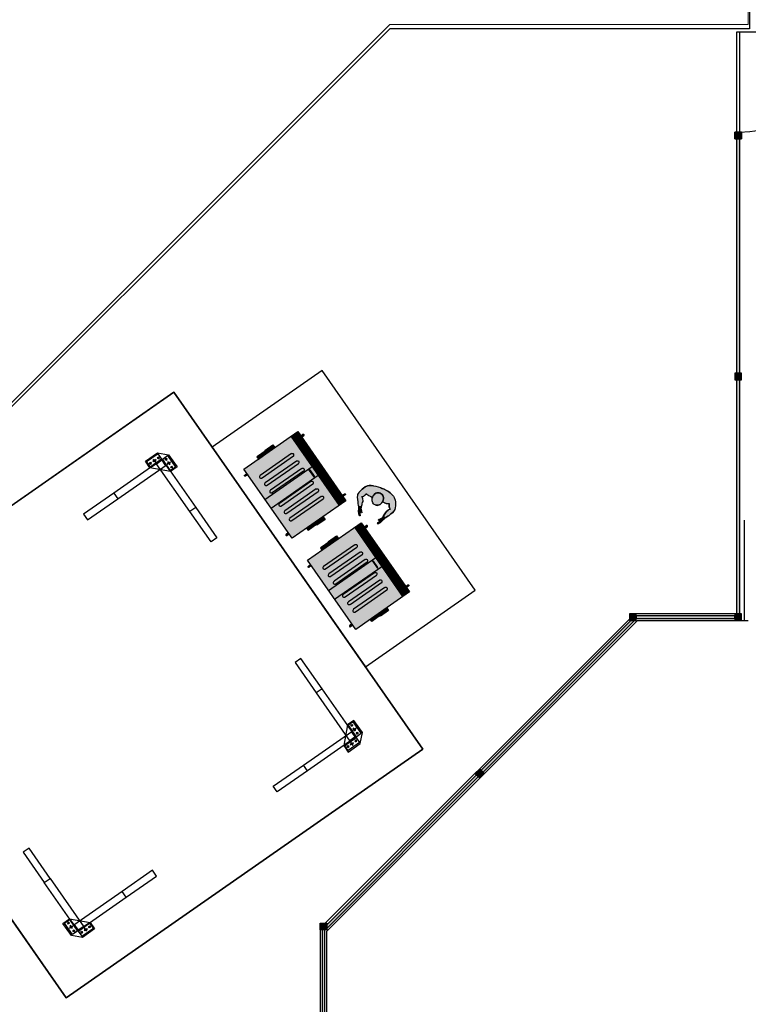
# Model space of a CAD drawing. Header units: millimetres. Extents: x -84176 to 84083, y -120487 to 61877.
# Tile 7 of 10: x -48038 to -37151, y 23718 to 38432. Entities that reach past the tile are written whole.
import ezdxf

# ---------------------------------------------------------------- set-up
doc = ezdxf.new("R2010")
doc.units = ezdxf.units.MM
doc.header["$LTSCALE"] = 100
doc.linetypes.add('DGN Style 2', pattern=[7611.65685, 4566.99411, -3044.66274])
doc.layers.get('Defpoints').update_dxf_attribs({"color": 6})
doc.layers.add('situatieschets', color=9, linetype='Continuous', lineweight=0)
for name, color, linetype in [('T--A82----_Buitenterrein', 8, 'Continuous'), ('T--L21--_Gebouwen', 2, 'Continuous'), ('T--L82----_Buitenterrein', 1, 'Continuous'), ('T--L9024_Trappen', 7, 'Continuous'), ('T--L9034_Toegangen', 1, 'Continuous')]:
    doc.layers.add(name, color=color, linetype=linetype)

# ---------------------------------------------------------------- blocks, each defined once
blk = doc.blocks.new('situatieschets')
at = {"layer": 'T--L21--_Gebouwen', "lineweight": 13}
blk.add_lwpolyline([(-81539, 83580), (-37151, 83580), (-37151, 75260), (-42502, 75260), (-58462, 59300), (-84086, 74083), (-81539, 83590), (-81539, 83580)], close=True, dxfattribs=at)

msp = doc.modelspace()

# ---------------------------------------------------------------- hatches: boundary and pattern name
at = {"layer": 'T--A82----_Buitenterrein', "linetype": 'Continuous', "lineweight": -3}
h = msp.add_hatch(color=256, dxfattribs=at)
h.dxf.hatch_style = 2
h.paths.add_polyline_path([(-37281, 36652), (-37281, 33152), (-37321, 33152), (-37321, 36652)])
h = msp.add_hatch(color=256, dxfattribs=at)
h.dxf.hatch_style = 2
h.paths.add_polyline_path([(-37351, 33052), (-37251, 33052), (-37251, 33152), (-37351, 33152)])
h = msp.add_hatch(color=256, dxfattribs=at)
h.dxf.hatch_style = 2
h.paths.add_polyline_path([(-37281, 33052), (-37281, 29552), (-37321, 29552), (-37321, 33052)])
h = msp.add_hatch(color=256, dxfattribs=at)
h.dxf.hatch_style = 2
h.paths.add_polyline_path([(-43967, 30682), (-44687, 31715), (-43884, 32276), (-43163, 31242)])
h = msp.add_hatch(color=256, dxfattribs=at)
h.dxf.hatch_style = 2
edge = h.paths.add_edge_path()
edge.add_line((-43805, 32233), (-43838, 32210))
edge.add_line((-43838, 32210), (-43826, 32194))
edge.add_line((-43826, 32194), (-43794, 32217))
edge.add_arc((-43799, 32225), 10, 304.8945, 394.8945)
edge.add_arc((-43799, 32225), 10, 34.8945, 124.8945)
edge.add_line((-43805, 32233), (-43805, 32233))
h = msp.add_hatch(color=256, dxfattribs=at)
h.dxf.hatch_style = 2
h.paths.add_polyline_path([(-44253, 32079), (-44224, 32038), (-44347, 31953), (-44376, 31994)])
h = msp.add_hatch(color=256, dxfattribs=at)
h.dxf.hatch_style = 2
h.paths.add_polyline_path([(-44396, 31918), (-44419, 31951), (-44493, 31900), (-44470, 31867)])
h = msp.add_hatch(color=256, dxfattribs=at)
h.dxf.hatch_style = 2
h.paths.add_polyline_path([(-44419, 31951), (-44402, 31927), (-44291, 32004), (-44308, 32028)])
h = msp.add_hatch(color=256, dxfattribs=at)
h.dxf.hatch_style = 2
edge = h.paths.add_edge_path()
edge.add_line((-44675, 31627), (-44642, 31650))
edge.add_line((-44642, 31650), (-44630, 31633))
edge.add_line((-44630, 31633), (-44663, 31610))
edge.add_arc((-44669, 31619), 10, 214.8945, 304.8945, ccw=False)
edge.add_arc((-44669, 31619), 10, 124.8945, 214.8945, ccw=False)
edge.add_line((-44675, 31627), (-44675, 31627))
h = msp.add_hatch(color=256, dxfattribs=at)
h.dxf.hatch_style = 2
edge = h.paths.add_edge_path()
edge.add_line((-43176, 31331), (-43209, 31308))
edge.add_line((-43209, 31308), (-43220, 31324))
edge.add_line((-43220, 31324), (-43187, 31347))
edge.add_arc((-43182, 31339), 10, 34.8945, 124.8945, ccw=False)
edge.add_arc((-43182, 31339), 10, -55.1055, 34.8945, ccw=False)
edge.add_line((-43176, 31331), (-43176, 31331))
h = msp.add_hatch(color=256, dxfattribs=at)
h.dxf.hatch_style = 2
edge = h.paths.add_edge_path()
edge.add_line((-42923, 31302), (-42918, 31284))
edge.add_line((-42918, 31284), (-42914, 31269))
edge.add_line((-42914, 31269), (-42913, 31247))
edge.add_line((-42913, 31247), (-42913, 31231))
edge.add_line((-42913, 31231), (-42919, 31216))
edge.add_line((-42919, 31216), (-42924, 31196))
edge.add_line((-42924, 31196), (-42928, 31180))
edge.add_line((-42928, 31180), (-42935, 31153))
edge.add_line((-42935, 31153), (-42970, 31158))
edge.add_line((-42970, 31158), (-42973, 31171))
edge.add_line((-42973, 31171), (-42978, 31203))
edge.add_line((-42978, 31203), (-42982, 31228))
edge.add_line((-42982, 31228), (-42986, 31262))
edge.add_line((-42986, 31262), (-42989, 31295))
edge.add_line((-42989, 31295), (-42987, 31320))
edge.add_line((-42987, 31320), (-42983, 31336))
edge.add_line((-42983, 31336), (-42976, 31351))
edge.add_line((-42976, 31351), (-42964, 31370))
edge.add_line((-42964, 31370), (-42942, 31394))
edge.add_line((-42942, 31394), (-42920, 31415))
edge.add_line((-42920, 31415), (-42900, 31432))
edge.add_line((-42900, 31432), (-42876, 31449))
edge.add_line((-42876, 31449), (-42841, 31466))
edge.add_line((-42841, 31466), (-42818, 31470))
edge.add_line((-42818, 31470), (-42787, 31471))
edge.add_line((-42787, 31471), (-42750, 31468))
edge.add_line((-42750, 31468), (-42718, 31463))
edge.add_line((-42718, 31463), (-42684, 31453))
edge.add_line((-42684, 31453), (-42648, 31440))
edge.add_line((-42648, 31440), (-42620, 31428))
edge.add_line((-42620, 31428), (-42618, 31427))
edge.add_line((-42618, 31427), (-42590, 31414))
edge.add_line((-42590, 31414), (-42556, 31397))
edge.add_line((-42556, 31397), (-42526, 31379))
edge.add_line((-42526, 31379), (-42501, 31359))
edge.add_line((-42501, 31359), (-42473, 31334))
edge.add_line((-42473, 31334), (-42452, 31310))
edge.add_line((-42452, 31310), (-42440, 31291))
edge.add_line((-42440, 31291), (-42428, 31254))
edge.add_line((-42428, 31254), (-42424, 31225))
edge.add_line((-42424, 31225), (-42423, 31199))
edge.add_line((-42423, 31199), (-42424, 31168))
edge.add_line((-42424, 31168), (-42427, 31136))
edge.add_line((-42427, 31136), (-42432, 31114))
edge.add_line((-42432, 31114), (-42438, 31098))
edge.add_line((-42438, 31098), (-42447, 31085))
edge.add_line((-42447, 31085), (-42464, 31067))
edge.add_line((-42464, 31067), (-42490, 31046))
edge.add_line((-42490, 31046), (-42518, 31025))
edge.add_line((-42518, 31025), (-42539, 31011))
edge.add_line((-42539, 31011), (-42566, 30994))
edge.add_line((-42566, 30994), (-42578, 30987))
edge.add_line((-42578, 30987), (-42605, 31009))
edge.add_line((-42605, 31009), (-42590, 31033))
edge.add_line((-42590, 31033), (-42581, 31047))
edge.add_line((-42581, 31047), (-42570, 31064))
edge.add_line((-42570, 31064), (-42562, 31078))
edge.add_line((-42562, 31078), (-42551, 31089))
edge.add_line((-42551, 31089), (-42534, 31103))
edge.add_line((-42534, 31103), (-42521, 31111))
edge.add_line((-42521, 31111), (-42504, 31119))
edge.add_line((-42504, 31119), (-42514, 31138))
edge.add_line((-42514, 31138), (-42517, 31152))
edge.add_line((-42517, 31152), (-42519, 31169))
edge.add_line((-42519, 31169), (-42519, 31195))
edge.add_line((-42519, 31195), (-42519, 31195))
edge.add_line((-42519, 31195), (-42527, 31195))
edge.add_line((-42527, 31195), (-42560, 31204))
edge.add_line((-42560, 31204), (-42588, 31214))
edge.add_line((-42588, 31214), (-42607, 31224))
edge.add_line((-42607, 31224), (-42614, 31234))
edge.add_line((-42614, 31234), (-42614, 31234))
edge.add_arc((-42734, 31290), 132, -25.0769, -7.2978)
edge.add_arc((-42694, 31281), 91, -5.0304, 16.4069)
edge.add_line((-42606, 31307), (-42606, 31307))
edge.add_arc((-42685, 31284), 82.3, 16.4072, 39.7768)
edge.add_line((-42622, 31336), (-42622, 31336))
edge.add_arc((-42678, 31290), 72.4, 39.7772, 67.3288)
edge.add_line((-42650, 31357), (-42650, 31357))
edge.add_arc((-42680, 31291), 72.4, 65.5609, 93.1118)
edge.add_line((-42684, 31363), (-42684, 31363))
edge.add_arc((-42679, 31281), 82.3, 93.1122, 116.4818)
edge.add_line((-42716, 31355), (-42716, 31355))
edge.add_arc((-42675, 31273), 91, 116.4821, 137.9193)
edge.add_arc((-42641, 31250), 132, 140.1867, 157.9646)
edge.add_line((-42764, 31299), (-42764, 31299))
edge.add_line((-42764, 31299), (-42776, 31298))
edge.add_line((-42776, 31298), (-42797, 31305))
edge.add_line((-42797, 31305), (-42823, 31318))
edge.add_line((-42823, 31318), (-42852, 31337))
edge.add_line((-42852, 31337), (-42857, 31343))
edge.add_line((-42857, 31343), (-42857, 31343))
edge.add_line((-42857, 31343), (-42877, 31325))
edge.add_line((-42877, 31325), (-42890, 31315))
edge.add_line((-42890, 31315), (-42903, 31308))
edge.add_line((-42903, 31308), (-42923, 31302))
h = msp.add_hatch(color=256, dxfattribs=at)
h.dxf.hatch_style = 2
edge = h.paths.add_edge_path()
edge.add_arc((-42682, 31257), 91, 178.4109, 199.8481, ccw=False)
edge.add_line((-42773, 31259), (-42773, 31259))
edge.add_arc((-42640, 31249), 133, 165.512, 175.6313, ccw=False)
edge.add_line((-42769, 31282), (-42769, 31282))
edge.add_line((-42769, 31282), (-42764, 31299))
edge.add_line((-42764, 31299), (-42764, 31299))
edge.add_arc((-42640, 31249), 133, 157.9251, 157.9334, ccw=False)
edge.add_arc((-42641, 31250), 132, 140.1867, 157.9658, ccw=False)
edge.add_arc((-42675, 31273), 91, 116.4821, 137.9193, ccw=False)
edge.add_line((-42716, 31355), (-42716, 31355))
edge.add_arc((-42679, 31281), 82.3, 93.1122, 116.4818, ccw=False)
edge.add_line((-42684, 31363), (-42684, 31363))
edge.add_arc((-42680, 31291), 72.4, 65.5602, 93.1118, ccw=False)
edge.add_line((-42650, 31357), (-42650, 31357))
edge.add_arc((-42678, 31290), 72.4, 39.7772, 67.328, ccw=False)
edge.add_line((-42622, 31336), (-42622, 31336))
edge.add_arc((-42685, 31284), 82.3, 16.4072, 39.7768, ccw=False)
edge.add_line((-42606, 31307), (-42606, 31307))
edge.add_arc((-42694, 31281), 91, -5.0304, 16.4069, ccw=False)
edge.add_arc((-42734, 31290), 132, -25.0769, -7.2978, ccw=False)
edge.add_arc((-42735, 31290), 133, -42.7424, -25.0362, ccw=False)
edge.add_line((-42637, 31200), (-42637, 31200))
edge.add_arc((-42701, 31265), 91, -66.9592, -45.5219, ccw=False)
edge.add_line((-42665, 31181), (-42665, 31181))
edge.add_arc((-42698, 31257), 82.3, -90.3292, -66.9596, ccw=False)
edge.add_line((-42698, 31175), (-42698, 31175))
edge.add_arc((-42698, 31247), 72.4, -113.5551, -90.3296, ccw=False)
edge.add_line((-42727, 31181), (-42727, 31181))
edge.add_arc((-42698, 31247), 72.4, -136.7815, -113.5555, ccw=False)
edge.add_line((-42750, 31197), (-42750, 31197))
edge.add_arc((-42690, 31254), 82.3, 199.8484, 223.2181, ccw=False)
edge.add_line((-42768, 31226), (-42768, 31226))
h = msp.add_hatch(color=256, dxfattribs=at)
h.dxf.hatch_style = 2
h.paths.add_polyline_path([(-42973, 31094), (-42970, 31122), (-42970, 31142), (-42970, 31158), (-42935, 31153), (-42936, 31148), (-42938, 31138), (-42940, 31129), (-42940, 31121), (-42937, 31115), (-42935, 31108), (-42933, 31098), (-42933, 31090), (-42930, 31082), (-42925, 31072), (-42925, 31067), (-42926, 31064), (-42928, 31064), (-42931, 31065), (-42934, 31070), (-42938, 31075), (-42941, 31081), (-42943, 31088), (-42944, 31090), (-42946, 31091), (-42947, 31091), (-42949, 31088), (-42952, 31077), (-42954, 31059), (-42953, 31047), (-42950, 31021), (-42951, 31017), (-42953, 31017), (-42955, 31017), (-42958, 31019), (-42960, 31021), (-42963, 31030), (-42968, 31047), (-42970, 31060), (-42973, 31077)])
h = msp.add_hatch(color=256, dxfattribs=at)
h.dxf.hatch_style = 2
h.paths.add_polyline_path([(-43017, 29320), (-43738, 30354), (-42934, 30914), (-42213, 29881)])
h = msp.add_hatch(color=256, dxfattribs=at)
h.dxf.hatch_style = 2
h.paths.add_polyline_path([(-43653, 30852), (-43670, 30877), (-43559, 30954), (-43542, 30929)])
h = msp.add_hatch(color=256, dxfattribs=at)
h.dxf.hatch_style = 2
h.paths.add_polyline_path([(-43503, 31005), (-43475, 30964), (-43598, 30878), (-43626, 30919)])
h = msp.add_hatch(color=256, dxfattribs=at)
h.dxf.hatch_style = 2
h.paths.add_polyline_path([(-42676, 30905), (-42685, 30902), (-42688, 30901), (-42691, 30902), (-42693, 30903), (-42694, 30905), (-42692, 30909), (-42671, 30924), (-42661, 30932), (-42649, 30945), (-42643, 30954), (-42642, 30958), (-42643, 30959), (-42646, 30960), (-42648, 30959), (-42654, 30956), (-42660, 30954), (-42667, 30953), (-42672, 30952), (-42675, 30954), (-42676, 30955), (-42675, 30958), (-42671, 30961), (-42660, 30965), (-42653, 30968), (-42647, 30973), (-42638, 30979), (-42631, 30982), (-42625, 30984), (-42620, 30989), (-42614, 30997), (-42608, 31005), (-42605, 31009), (-42578, 30987), (-42590, 30976), (-42604, 30962), (-42622, 30941), (-42635, 30930), (-42649, 30920), (-42661, 30913)])
h = msp.add_hatch(color=256, dxfattribs=at)
h.dxf.hatch_style = 2
edge = h.paths.add_edge_path()
edge.add_line((-44045, 30725), (-44012, 30747))
edge.add_line((-44012, 30747), (-44024, 30764))
edge.add_line((-44024, 30764), (-44057, 30741))
edge.add_arc((-44051, 30733), 10, 124.8945, 214.8945)
edge.add_arc((-44051, 30733), 10, 214.8945, 304.8945)
edge.add_line((-44045, 30725), (-44045, 30725))
h = msp.add_hatch(color=256, dxfattribs=at)
h.dxf.hatch_style = 2
h.paths.add_polyline_path([(-43676, 30885), (-43653, 30852), (-43726, 30801), (-43749, 30833)])
h = msp.add_hatch(color=256, dxfattribs=at)
h.dxf.hatch_style = 2
edge = h.paths.add_edge_path()
edge.add_line((-42855, 30872), (-42888, 30849))
edge.add_line((-42888, 30849), (-42877, 30832))
edge.add_line((-42877, 30832), (-42844, 30855))
edge.add_arc((-42850, 30863), 10, 304.8945, 394.8945)
edge.add_arc((-42850, 30863), 10, 34.8945, 124.8945)
edge.add_line((-42855, 30872), (-42855, 30872))
h = msp.add_hatch(color=256, dxfattribs=at)
h.dxf.hatch_style = 2
h.paths.add_polyline_path([(-43470, 30590), (-43452, 30565), (-43342, 30642), (-43359, 30667)])
h = msp.add_hatch(color=256, dxfattribs=at)
h.dxf.hatch_style = 2
h.paths.add_polyline_path([(-43303, 30718), (-43274, 30677), (-43397, 30591), (-43426, 30632)])
h = msp.add_hatch(color=256, dxfattribs=at)
h.dxf.hatch_style = 2
h.paths.add_polyline_path([(-43447, 30557), (-43470, 30590), (-43543, 30538), (-43521, 30505)])
h = msp.add_hatch(color=256, dxfattribs=at)
h.dxf.hatch_style = 2
edge = h.paths.add_edge_path()
edge.add_line((-43725, 30265), (-43692, 30288))
edge.add_line((-43692, 30288), (-43681, 30272))
edge.add_line((-43681, 30272), (-43713, 30249))
edge.add_arc((-43719, 30257), 10, 214.8945, 304.8945, ccw=False)
edge.add_arc((-43719, 30257), 10, 124.8945, 214.8945, ccw=False)
edge.add_line((-43725, 30265), (-43725, 30265))
h = msp.add_hatch(color=256, dxfattribs=at)
h.dxf.hatch_style = 2
edge = h.paths.add_edge_path()
edge.add_line((-42226, 29969), (-42259, 29946))
edge.add_line((-42259, 29946), (-42270, 29963))
edge.add_line((-42270, 29963), (-42238, 29986))
edge.add_arc((-42232, 29978), 10, 34.8945, 124.8945, ccw=False)
edge.add_arc((-42232, 29978), 10, -55.1055, 34.8945, ccw=False)
edge.add_line((-42226, 29969), (-42226, 29969))
h = msp.add_hatch(color=256, dxfattribs=at)
h.dxf.hatch_style = 2
h.paths.add_polyline_path([(-42703, 29491), (-42720, 29515), (-42609, 29592), (-42592, 29568)])
h = msp.add_hatch(color=256, dxfattribs=at)
h.dxf.hatch_style = 2
h.paths.add_polyline_path([(-42554, 29643), (-42525, 29602), (-42648, 29517), (-42677, 29558)])
h = msp.add_hatch(color=256, dxfattribs=at)
h.dxf.hatch_style = 2
h.paths.add_polyline_path([(-42726, 29523), (-42703, 29491), (-42777, 29439), (-42800, 29472)])
h = msp.add_hatch(color=256, dxfattribs=at)
h.dxf.hatch_style = 2
h.paths.add_polyline_path([(-38850, 29452), (-41115, 27187), (-41143, 27216), (-38907, 29452)])
h = msp.add_hatch(color=256, dxfattribs=at)
h.dxf.hatch_style = 2
h.paths.add_polyline_path([(-38828, 29552), (-38928, 29552), (-38928, 29452), (-38828, 29452)])
h = msp.add_hatch(color=256, dxfattribs=at)
h.dxf.hatch_style = 2
h.paths.add_polyline_path([(-38828, 29482), (-37351, 29482), (-37351, 29522), (-38828, 29522)])
h = msp.add_hatch(color=256, dxfattribs=at)
h.dxf.hatch_style = 2
h.paths.add_polyline_path([(-37251, 29552), (-37351, 29552), (-37351, 29452), (-37251, 29452)])
h = msp.add_hatch(color=256, dxfattribs=at)
h.dxf.hatch_style = 2
edge = h.paths.add_edge_path()
edge.add_line((-43096, 29363), (-43063, 29386))
edge.add_line((-43063, 29386), (-43074, 29402))
edge.add_line((-43074, 29402), (-43107, 29379))
edge.add_arc((-43101, 29371), 10, 124.8945, 214.8945)
edge.add_arc((-43101, 29371), 10, 214.8945, 304.8945)
edge.add_line((-43096, 29363), (-43096, 29363))
h = msp.add_hatch(color=256, dxfattribs=at)
h.dxf.hatch_style = 2
h.paths.add_polyline_path([(-41164, 27237), (-41235, 27166), (-41164, 27095), (-41094, 27166)])
h = msp.add_hatch(color=256, dxfattribs=at)
h.dxf.hatch_style = 2
h.paths.add_polyline_path([(-41185, 27117), (-43450, 24852), (-43450, 24908), (-41214, 27145)])
h = msp.add_hatch(color=256, dxfattribs=at)
h.dxf.hatch_style = 2
h.paths.add_polyline_path([(-43550, 24830), (-43550, 24930), (-43450, 24930), (-43450, 24830)])
h = msp.add_hatch(color=256, dxfattribs=at)
h.dxf.hatch_style = 2
h.paths.add_polyline_path([(-43480, 21171), (-43480, 24830), (-43520, 24830), (-43520, 21171)])
at = {"layer": 'T--L9034_Toegangen', "linetype": 'Continuous', "lineweight": -3}
h = msp.add_hatch(color=256, dxfattribs=at)
h.dxf.hatch_style = 2
h.paths.add_polyline_path([(-37251, 36652), (-37251, 36752), (-37351, 36752), (-37351, 36652)])
h = msp.add_hatch(color=256, dxfattribs=at)
h.dxf.hatch_style = 2
h.paths.add_polyline_path([(-37351, 36752), (-37251, 36752), (-37251, 36652), (-37351, 36652)])

# ---------------------------------------------------------------- linework, layer by layer
at = {"layer": 'Defpoints'}
msp.add_lwpolyline([(-81592, 46771), (-37133, 46771), (-37133, 38294), (-42505, 38294), (-58483, 22333), (-84176, 37167)], close=True, dxfattribs=at)
at = {"layer": 'T--L82----_Buitenterrein', "linetype": 'Continuous', "lineweight": -3}
for p, q in [((-37321, 33152), (-37321, 36652)), ((-37321, 36652), (-37281, 36652)), ((-37281, 36652), (-37281, 33152)), ((-37251, 33152), (-37351, 33152)), ((-37351, 33152), (-37351, 33052)), ((-37281, 33152), (-37321, 33152)), ((-37251, 33052), (-37251, 33152)), ((-37351, 33052), (-37251, 33052)), ((-37321, 29552), (-37321, 33052)), ((-37321, 33052), (-37281, 33052)), ((-37281, 33052), (-37281, 29552)), ((-45733, 32864), (-51064, 29146)), ((-42014, 27533), (-45733, 32864)), ((-43229, 31197), (-43949, 32230)), ((-43214, 31207), (-43935, 32240)), ((-43199, 31217), (-43920, 32251)), ((-43186, 31226), (-43907, 32260)), ((-43173, 31236), (-43894, 32269)), ((-43261, 31174), (-43982, 32207)), ((-43245, 31185), (-43966, 32219)), ((-45835, 31874), (-45868, 31852)), ((-45863, 31879), (-45840, 31847)), ((-45785, 31821), (-45835, 31787)), ((-45827, 31829), (-45793, 31779)), ((-45753, 31756), (-45785, 31734)), ((-45780, 31761), (-45757, 31729)), ((-44373, 31264), (-43667, 31756)), ((-44281, 31133), (-43576, 31625)), ((-42223, 29874), (-42944, 30907)), ((-42312, 29812), (-43032, 30846)), ((-42295, 29824), (-43016, 30857)), ((-42279, 29835), (-43000, 30869)), ((-42264, 29845), (-42985, 30879)), ((-42249, 29856), (-42970, 30889)), ((-42236, 29865), (-42957, 30898)), ((-43423, 29903), (-42718, 30395)), ((-43332, 29771), (-42626, 30263)), ((-38928, 29473), (-43471, 24930)), ((-43450, 24810), (-38808, 29452)), ((-41143, 27216), (-38907, 29452)), ((-38850, 29452), (-41115, 27187)), ((-38828, 29552), (-38928, 29552)), ((-38928, 29552), (-38928, 29452)), ((-38928, 29452), (-38828, 29452)), ((-38907, 29452), (-38850, 29452)), ((-37251, 29552), (-38828, 29552)), ((-38828, 29452), (-38828, 29552)), ((-37351, 29522), (-38828, 29522)), ((-38828, 29522), (-38828, 29482)), ((-38828, 29482), (-37351, 29482)), ((-38808, 29452), (-37151, 29452)), ((-37251, 29552), (-37351, 29552)), ((-37351, 29552), (-37351, 29452)), ((-37351, 29482), (-37351, 29522)), ((-37351, 29452), (-37251, 29452)), ((-37281, 29552), (-37321, 29552)), ((-37251, 29452), (-37251, 29552)), ((-51064, 29146), (-47345, 23814)), ((-42999, 27663), (-43031, 27640)), ((-43004, 27635), (-43026, 27668)), ((-47345, 23814), (-42014, 27533)), ((-43117, 27580), (-43150, 27558)), ((-43122, 27553), (-43145, 27585)), ((-43049, 27627), (-43099, 27593)), ((-43057, 27586), (-43091, 27635)), ((-41164, 27237), (-41235, 27166)), ((-41094, 27166), (-41164, 27237)), ((-43450, 24908), (-41214, 27145)), ((-41185, 27117), (-43450, 24852)), ((-41235, 27166), (-41164, 27095)), ((-41214, 27145), (-41185, 27117)), ((-41164, 27095), (-41094, 27166)), ((-41115, 27187), (-41143, 27216)), ((-47325, 24922), (-47293, 24945)), ((-47298, 24917), (-47320, 24950)), ((-47292, 24857), (-47243, 24891)), ((-47251, 24850), (-47285, 24899)), ((-43550, 24830), (-43550, 24930)), ((-43550, 24930), (-43450, 24930)), ((-43450, 24930), (-43450, 24830)), ((-43450, 24852), (-43450, 24908)), ((-47243, 24804), (-47210, 24827)), ((-47215, 24799), (-47238, 24831)), ((-43550, 24830), (-43550, 17312)), ((-43450, 24830), (-43550, 24830)), ((-43480, 24830), (-43520, 24830)), ((-43520, 24830), (-43520, 21171)), ((-43480, 21171), (-43480, 24830)), ((-43450, 17312), (-43450, 24810))]:
    msp.add_line(p, q, dxfattribs=at)
at = {"layer": 'T--L82----_Buitenterrein', "linetype": 'Continuous', "lineweight": -3, "extrusion": (0, 0, -1)}
for p, q in [((-46069, 31813), (-46101, 31790)), ((-46096, 31818), (-46074, 31785)), ((-46001, 31860), (-46051, 31825)), ((-46043, 31867), (-46009, 31818)), ((-45950, 31895), (-45983, 31872)), ((-45978, 31900), (-45955, 31867)), ((-42983, 31336), (-42976, 31351)), ((-42964, 31370), (-42976, 31351)), ((-42942, 31394), (-42964, 31370)), ((-42920, 31415), (-42942, 31394)), ((-42900, 31432), (-42920, 31415)), ((-42876, 31449), (-42900, 31432)), ((-42857, 31343), (-42877, 31325)), ((-42841, 31466), (-42876, 31449)), ((-42852, 31337), (-42866, 31352)), ((-42818, 31470), (-42841, 31466)), ((-42787, 31471), (-42818, 31470)), ((-42750, 31468), (-42787, 31471)), ((-42750, 31468), (-42718, 31463)), ((-42718, 31463), (-42684, 31453)), ((-42684, 31453), (-42648, 31440)), ((-42648, 31440), (-42620, 31428)), ((-42590, 31414), (-42618, 31427)), ((-42556, 31397), (-42590, 31414)), ((-42526, 31379), (-42556, 31397)), ((-42501, 31359), (-42526, 31379)), ((-42501, 31359), (-42473, 31334)), ((-42989, 31295), (-42987, 31320)), ((-42986, 31262), (-42989, 31295)), ((-42987, 31320), (-42983, 31336)), ((-42982, 31228), (-42986, 31262)), ((-42978, 31203), (-42982, 31228)), ((-42973, 31171), (-42978, 31203)), ((-42923, 31302), (-42932, 31303)), ((-42924, 31196), (-42928, 31180)), ((-42919, 31216), (-42924, 31196)), ((-42903, 31308), (-42923, 31302)), ((-42903, 31308), (-42923, 31302)), ((-42918, 31284), (-42923, 31302)), ((-42913, 31231), (-42919, 31216)), ((-42918, 31284), (-42914, 31269)), ((-42914, 31269), (-42913, 31247)), ((-42913, 31247), (-42913, 31231)), ((-42890, 31315), (-42903, 31308)), ((-42877, 31325), (-42890, 31315)), ((-42823, 31318), (-42852, 31337)), ((-42797, 31305), (-42823, 31318)), ((-42797, 31305), (-42776, 31298)), ((-42776, 31298), (-42764, 31299)), ((-42607, 31224), (-42614, 31234)), ((-42588, 31214), (-42607, 31224)), ((-42588, 31214), (-42560, 31204)), ((-42560, 31204), (-42527, 31195)), ((-42527, 31195), (-42506, 31195)), ((-42519, 31195), (-42519, 31169)), ((-42473, 31334), (-42452, 31310)), ((-42452, 31310), (-42440, 31291)), ((-42440, 31291), (-42428, 31254)), ((-42428, 31254), (-42424, 31225)), ((-42424, 31225), (-42423, 31199)), ((-42423, 31199), (-42424, 31168)), ((-42970, 31158), (-42973, 31171)), ((-42973, 31094), (-42970, 31122)), ((-42973, 31077), (-42973, 31094)), ((-42970, 31060), (-42973, 31077)), ((-42935, 31153), (-42970, 31158)), ((-42970, 31142), (-42970, 31158)), ((-42970, 31122), (-42970, 31142)), ((-42968, 31047), (-42970, 31060)), ((-42963, 31030), (-42968, 31047)), ((-42952, 31077), (-42954, 31059)), ((-42954, 31059), (-42953, 31047)), ((-42953, 31047), (-42950, 31021)), ((-42949, 31088), (-42952, 31077)), ((-42947, 31091), (-42949, 31088)), ((-42946, 31091), (-42947, 31091)), ((-42944, 31090), (-42946, 31091)), ((-42943, 31088), (-42944, 31090)), ((-42941, 31081), (-42943, 31088)), ((-42938, 31075), (-42941, 31081)), ((-42940, 31129), (-42938, 31138)), ((-42940, 31121), (-42940, 31129)), ((-42937, 31115), (-42940, 31121)), ((-42938, 31138), (-42936, 31148)), ((-42934, 31070), (-42938, 31075)), ((-42935, 31108), (-42937, 31115)), ((-42936, 31148), (-42935, 31153)), ((-42928, 31180), (-42935, 31153)), ((-42935, 31108), (-42933, 31098)), ((-42931, 31065), (-42934, 31070)), ((-42933, 31098), (-42933, 31090)), ((-42933, 31090), (-42930, 31082)), ((-42928, 31064), (-42931, 31065)), ((-42930, 31082), (-42925, 31072)), ((-42926, 31064), (-42928, 31064)), ((-42925, 31067), (-42926, 31064)), ((-42925, 31072), (-42925, 31067)), ((-42581, 31047), (-42590, 31033)), ((-42570, 31064), (-42581, 31047)), ((-42562, 31078), (-42570, 31064)), ((-42551, 31089), (-42562, 31078)), ((-42534, 31103), (-42551, 31089)), ((-42521, 31111), (-42534, 31103)), ((-42521, 31111), (-42504, 31119)), ((-42519, 31169), (-42517, 31152)), ((-42517, 31152), (-42514, 31138)), ((-42514, 31138), (-42504, 31119)), ((-42504, 31119), (-42497, 31114)), ((-42490, 31046), (-42464, 31067)), ((-42464, 31067), (-42447, 31085)), ((-42447, 31085), (-42438, 31098)), ((-42438, 31098), (-42432, 31114)), ((-42427, 31136), (-42432, 31114)), ((-42424, 31168), (-42427, 31136)), ((-42960, 31021), (-42963, 31030)), ((-42958, 31019), (-42960, 31021)), ((-42955, 31017), (-42958, 31019)), ((-42953, 31017), (-42955, 31017)), ((-42951, 31017), (-42953, 31017)), ((-42950, 31021), (-42951, 31017)), ((-42692, 30909), (-42694, 30905)), ((-42694, 30905), (-42693, 30903)), ((-42693, 30903), (-42691, 30902)), ((-42671, 30924), (-42692, 30909)), ((-42691, 30902), (-42688, 30901)), ((-42688, 30901), (-42685, 30902)), ((-42685, 30902), (-42676, 30905)), ((-42675, 30958), (-42676, 30955)), ((-42676, 30955), (-42675, 30954)), ((-42676, 30905), (-42661, 30913)), ((-42671, 30961), (-42675, 30958)), ((-42675, 30954), (-42672, 30952)), ((-42672, 30952), (-42667, 30953)), ((-42660, 30965), (-42671, 30961)), ((-42661, 30932), (-42671, 30924)), ((-42667, 30953), (-42660, 30954)), ((-42649, 30945), (-42661, 30932)), ((-42661, 30913), (-42649, 30920)), ((-42653, 30968), (-42660, 30965)), ((-42660, 30954), (-42654, 30956)), ((-42654, 30956), (-42648, 30959)), ((-42647, 30973), (-42653, 30968)), ((-42643, 30954), (-42649, 30945)), ((-42649, 30920), (-42635, 30930)), ((-42648, 30959), (-42646, 30960)), ((-42638, 30979), (-42647, 30973)), ((-42646, 30960), (-42643, 30959)), ((-42643, 30959), (-42642, 30958)), ((-42642, 30958), (-42643, 30954)), ((-42638, 30979), (-42631, 30982)), ((-42635, 30930), (-42622, 30941)), ((-42631, 30982), (-42625, 30984)), ((-42625, 30984), (-42620, 30989)), ((-42622, 30941), (-42604, 30962)), ((-42620, 30989), (-42614, 30997)), ((-42614, 30997), (-42608, 31005)), ((-42614, 30997), (-42608, 31005)), ((-42608, 31005), (-42605, 31009)), ((-42590, 31033), (-42605, 31009)), ((-42605, 31009), (-42578, 30987)), ((-42604, 30962), (-42590, 30976)), ((-42590, 30976), (-42578, 30987)), ((-42578, 30987), (-42566, 30994)), ((-42566, 30994), (-42539, 31011)), ((-42539, 31011), (-42518, 31025)), ((-42518, 31025), (-42490, 31046)), ((-43060, 27896), (-43093, 27874)), ((-43065, 27869), (-43088, 27901)), ((-43011, 27843), (-43060, 27809)), ((-43018, 27801), (-43053, 27851)), ((-42978, 27778), (-43011, 27755)), ((-42983, 27751), (-43006, 27783)), ((-47009, 24865), (-46977, 24888)), ((-46982, 24860), (-47004, 24893)), ((-47128, 24783), (-47095, 24806)), ((-47100, 24778), (-47123, 24811)), ((-47077, 24819), (-47027, 24853)), ((-47035, 24811), (-47069, 24860))]:
    msp.add_line(p, q, dxfattribs=at)
at = {"layer": 'T--L82----_Buitenterrein', "linetype": 'DGN Style 2', "lineweight": -3}
msp.add_lwpolyline([(-45160, 32044), (-42872, 28763), (-41232, 29907), (-43520, 33188)], close=True, dxfattribs=at)
at = {"layer": 'T--L82----_Buitenterrein', "linetype": 'Continuous', "lineweight": -3}
for points in [[(-45733, 32864), (-42014, 27533), (-47345, 23814), (-51064, 29146)], [(-43967, 30682), (-44687, 31715), (-43884, 32276), (-43163, 31242)], [(-44253, 32079), (-44224, 32038), (-44347, 31953), (-44376, 31994)], [(-46092, 31736), (-46160, 31834), (-45980, 31960), (-45813, 31930), (-45687, 31750), (-45785, 31681)], [(-46141, 31823), (-46083, 31741), (-45911, 31862), (-45968, 31944)], [(-44396, 31918), (-44419, 31951), (-44493, 31900), (-44470, 31867)], [(-44419, 31951), (-44402, 31927), (-44291, 32004), (-44308, 32028)], [(-46083, 31741), (-46089, 31750), (-45917, 31870), (-45911, 31862)], [(-45709, 31746), (-45791, 31689), (-45911, 31862), (-45829, 31919)], [(-45791, 31689), (-45783, 31695), (-45903, 31867), (-45911, 31862)], [(-42973, 31094), (-42970, 31122), (-42970, 31142), (-42970, 31158), (-42935, 31153), (-42936, 31148), (-42938, 31138), (-42940, 31129), (-42940, 31121), (-42937, 31115), (-42935, 31108), (-42933, 31098), (-42933, 31090), (-42930, 31082), (-42925, 31072), (-42925, 31067), (-42926, 31064), (-42928, 31064), (-42931, 31065), (-42934, 31070), (-42938, 31075), (-42941, 31081), (-42943, 31088), (-42944, 31090), (-42946, 31091), (-42947, 31091), (-42949, 31088), (-42952, 31077), (-42954, 31059), (-42953, 31047), (-42950, 31021), (-42951, 31017), (-42953, 31017), (-42955, 31017), (-42958, 31019), (-42960, 31021), (-42963, 31030), (-42968, 31047), (-42970, 31060), (-42973, 31077), (-42973, 31094)], [(-43017, 29320), (-43738, 30354), (-42934, 30914), (-42213, 29881)], [(-43653, 30852), (-43670, 30877), (-43559, 30954), (-43542, 30929)], [(-43503, 31005), (-43475, 30964), (-43598, 30878), (-43626, 30919)], [(-42676, 30905), (-42685, 30902), (-42688, 30901), (-42691, 30902), (-42693, 30903), (-42694, 30905), (-42692, 30909), (-42671, 30924), (-42661, 30932), (-42649, 30945), (-42643, 30954), (-42642, 30958), (-42643, 30959), (-42646, 30960), (-42648, 30959), (-42654, 30956), (-42660, 30954), (-42667, 30953), (-42672, 30952), (-42675, 30954), (-42676, 30955), (-42675, 30958), (-42671, 30961), (-42660, 30965), (-42653, 30968), (-42647, 30973), (-42638, 30979), (-42631, 30982), (-42625, 30984), (-42620, 30989), (-42614, 30997), (-42608, 31005), (-42605, 31009), (-42578, 30987), (-42590, 30976), (-42604, 30962), (-42622, 30941), (-42635, 30930), (-42649, 30920), (-42661, 30913), (-42676, 30905)], [(-43676, 30885), (-43653, 30852), (-43726, 30801), (-43749, 30833)], [(-43470, 30590), (-43452, 30565), (-43342, 30642), (-43359, 30667)], [(-43303, 30718), (-43274, 30677), (-43397, 30591), (-43426, 30632)], [(-43447, 30557), (-43470, 30590), (-43543, 30538), (-43521, 30505)], [(-42703, 29491), (-42720, 29515), (-42609, 29592), (-42592, 29568)], [(-42554, 29643), (-42525, 29602), (-42648, 29517), (-42677, 29558)], [(-42726, 29523), (-42703, 29491), (-42777, 29439), (-42800, 29472)], [(-43197, 27585), (-43128, 27487), (-42948, 27613), (-42918, 27780), (-43044, 27960), (-43142, 27892)], [(-43055, 27941), (-43137, 27884), (-43017, 27711), (-42935, 27768)], [(-43137, 27884), (-43128, 27889), (-43008, 27717), (-43017, 27711)], [(-43132, 27509), (-43189, 27591), (-43017, 27711), (-42959, 27629)], [(-43189, 27591), (-43183, 27583), (-43011, 27703), (-43017, 27711)], [(-46986, 24942), (-46918, 24844), (-47098, 24718), (-47265, 24748), (-47391, 24928), (-47293, 24997)], [(-47369, 24932), (-47287, 24989), (-47167, 24817), (-47249, 24759)], [(-47287, 24989), (-47295, 24983), (-47175, 24811), (-47167, 24817)], [(-46937, 24855), (-46995, 24937), (-47167, 24817), (-47110, 24735)], [(-46995, 24937), (-46989, 24929), (-47161, 24808), (-47167, 24817)]]:
    msp.add_lwpolyline(points, close=True, dxfattribs=at)
at = {"layer": 'T--L82----_Buitenterrein', "linetype": 'Continuous', "lineweight": -3, "flags": 128}
for points in [[(-43805, 32233), (-43838, 32210), (-43826, 32194), (-43794, 32217, 0.414214), (-43791, 32231, 0.414214), (-43805, 32233)], [(-44675, 31627), (-44642, 31650), (-44630, 31633), (-44663, 31610, -0.414214), (-44677, 31613, -0.414214), (-44675, 31627)], [(-43176, 31331), (-43209, 31308), (-43220, 31324), (-43187, 31347, -0.414214), (-43173, 31345, -0.414214), (-43176, 31331)], [(-42923, 31302), (-42918, 31284), (-42914, 31269), (-42913, 31247), (-42913, 31231), (-42919, 31216), (-42924, 31196), (-42928, 31180), (-42935, 31153), (-42970, 31158), (-42973, 31171), (-42978, 31203), (-42982, 31228), (-42986, 31262), (-42989, 31295), (-42987, 31320), (-42983, 31336), (-42976, 31351), (-42964, 31370), (-42942, 31394), (-42920, 31415), (-42900, 31432), (-42876, 31449), (-42841, 31466), (-42818, 31470), (-42787, 31471), (-42750, 31468), (-42718, 31463), (-42684, 31453), (-42648, 31440), (-42620, 31428), (-42618, 31427), (-42590, 31414), (-42556, 31397), (-42526, 31379), (-42501, 31359), (-42473, 31334), (-42452, 31310), (-42440, 31291), (-42428, 31254), (-42424, 31225), (-42423, 31199), (-42424, 31168), (-42427, 31136), (-42432, 31114), (-42438, 31098), (-42447, 31085), (-42464, 31067), (-42490, 31046), (-42518, 31025), (-42539, 31011), (-42566, 30994), (-42578, 30987), (-42605, 31009), (-42590, 31033), (-42581, 31047), (-42570, 31064), (-42562, 31078), (-42551, 31089), (-42534, 31103), (-42521, 31111), (-42504, 31119), (-42514, 31138), (-42517, 31152), (-42519, 31169), (-42519, 31195), (-42519, 31195), (-42527, 31195), (-42560, 31204), (-42588, 31214), (-42607, 31224), (-42614, 31234), (-42614, 31234, 0.077732), (-42603, 31273, 0.093811), (-42606, 31307), (-42606, 31307, 0.102324), (-42622, 31336), (-42622, 31336, 0.120799), (-42650, 31357), (-42650, 31357, 0.120796), (-42684, 31363), (-42684, 31363, 0.102324), (-42716, 31355), (-42716, 31355, 0.093811), (-42743, 31334, 0.077727), (-42764, 31299), (-42764, 31299), (-42776, 31298), (-42797, 31305), (-42823, 31318), (-42852, 31337), (-42857, 31343), (-42857, 31343), (-42877, 31325), (-42890, 31315), (-42903, 31308), (-42923, 31302)], [(-42768, 31226, -0.093811), (-42773, 31259), (-42773, 31259, -0.044183), (-42769, 31282), (-42769, 31282), (-42764, 31299), (-42764, 31299, -0.000036), (-42764, 31299, -0.077732), (-42743, 31334, -0.093811), (-42716, 31355), (-42716, 31355, -0.102324), (-42684, 31363), (-42684, 31363, -0.120799), (-42650, 31357), (-42650, 31357, -0.120796), (-42622, 31336), (-42622, 31336, -0.102324), (-42606, 31307), (-42606, 31307, -0.093811), (-42603, 31273, -0.077732), (-42614, 31234, -0.077412), (-42637, 31200), (-42637, 31200, -0.093811), (-42665, 31181), (-42665, 31181, -0.102324), (-42698, 31175), (-42698, 31175, -0.101689), (-42727, 31181), (-42727, 31181, -0.101691), (-42750, 31197), (-42750, 31197, -0.102325), (-42768, 31226)], [(-44045, 30725), (-44012, 30747), (-44024, 30764), (-44057, 30741, 0.414214), (-44059, 30727, 0.414214), (-44045, 30725)], [(-42855, 30872), (-42888, 30849), (-42877, 30832), (-42844, 30855, 0.414214), (-42842, 30869, 0.414214), (-42855, 30872)], [(-43725, 30265), (-43692, 30288), (-43681, 30272), (-43713, 30249, -0.414214), (-43727, 30251, -0.414214), (-43725, 30265)], [(-42226, 29969), (-42259, 29946), (-42270, 29963), (-42238, 29986, -0.414214), (-42224, 29983, -0.414214), (-42226, 29969)], [(-43096, 29363), (-43063, 29386), (-43074, 29402), (-43107, 29379, 0.414214), (-43110, 29365, 0.414214), (-43096, 29363)]]:
    msp.add_lwpolyline(points, format="xyb", close=True, dxfattribs=at)
at = {"layer": 'T--L82----_Buitenterrein', "linetype": 'Continuous', "lineweight": -3}
for points in [[(-43978, 31948), (-44446, 31622)], [(-45791, 31689), (-45408, 31140), (-45494, 31080), (-45997, 31801)], [(-43949, 31907), (-44417, 31581)], [(-43901, 31837), (-44368, 31511)], [(-43872, 31796), (-44340, 31470)], [(-46083, 31741), (-46633, 31358), (-46573, 31272), (-45851, 31775)], [(-43824, 31726), (-44291, 31400)], [(-43795, 31685), (-44263, 31359)], [(-43712, 31697), (-43647, 31604)], [(-43704, 31703), (-43638, 31609)], [(-43686, 31530), (-44154, 31204)], [(-43658, 31489), (-44125, 31163)], [(-43609, 31419), (-44077, 31093)], [(-43580, 31378), (-44048, 31052)], [(-43532, 31308), (-43999, 30982)], [(-43503, 31267), (-43971, 30941)], [(-43028, 30586), (-43496, 30260)], [(-43000, 30545), (-43467, 30219)], [(-42951, 30476), (-43419, 30150)], [(-42923, 30435), (-43390, 30109)], [(-42874, 30365), (-43341, 30039)], [(-42845, 30324), (-43313, 29998)], [(-42762, 30336), (-42697, 30242)], [(-42754, 30341), (-42689, 30248)], [(-42737, 30168), (-43204, 29842)], [(-42708, 30127), (-43176, 29801)], [(-42659, 30057), (-43127, 29731)], [(-42631, 30016), (-43098, 29690)], [(-42582, 29947), (-43050, 29621)], [(-42554, 29906), (-43021, 29580)], [(-43137, 27884), (-43520, 28433), (-43606, 28373), (-43103, 27651)], [(-43189, 27591), (-43738, 27208), (-43798, 27294), (-43077, 27797)], [(-47287, 24989), (-47670, 25538), (-47584, 25598), (-47081, 24877)], [(-46995, 24937), (-46445, 25320), (-46505, 25406), (-47227, 24903)]]:
    msp.add_lwpolyline(points, dxfattribs=at)
at = {"layer": 'T--L82----_Buitenterrein', "linetype": 'Continuous', "lineweight": 13, "flags": 128}
for points in [[(-45856, 31778), (-45854, 31779), (-45911, 31862), (-45993, 31804), (-45992, 31803, 0.414214), (-45981, 31801), (-45914, 31848), (-45867, 31780, 0.414214), (-45856, 31778)], [(-43075, 27792), (-43074, 27793), (-43017, 27711), (-43099, 27654), (-43100, 27656, -0.414214), (-43098, 27667), (-43030, 27714), (-43077, 27781, -0.414214), (-43075, 27792)], [(-47222, 24900), (-47224, 24899), (-47167, 24817), (-47085, 24874), (-47086, 24875, 0.414214), (-47097, 24877), (-47164, 24831), (-47211, 24898, 0.414214), (-47222, 24900)]]:
    msp.add_lwpolyline(points, format="xyb", close=True, dxfattribs=at)
at = {"layer": 'T--L82----_Buitenterrein', "linetype": 'DGN Style 2', "lineweight": -3}
for points in [[(-46633, 31358), (-47084, 31043), (-47024, 30957), (-46573, 31272)], [(-45408, 31140), (-45093, 30689), (-45179, 30629), (-45494, 31080)], [(-43520, 28433), (-43835, 28884), (-43921, 28824), (-43606, 28373)], [(-43738, 27208), (-44189, 26893), (-44249, 26979), (-43798, 27294)], [(-47584, 25598), (-47899, 26050), (-47985, 25990), (-47670, 25538)], [(-46445, 25320), (-45994, 25635), (-46054, 25721), (-46505, 25406)]]:
    msp.add_lwpolyline(points, dxfattribs=at)
at = {"layer": 'T--L82----_Buitenterrein', "linetype": 'Continuous', "lineweight": -3}
for centre, radius in [((-46085, 31801), 10), ((-46026, 31842), 15), ((-45967, 31884), 10), ((-45851, 31863), 10), ((-45810, 31804), 15), ((-45769, 31745), 10), ((-43077, 27885), 10), ((-43036, 27826), 15), ((-42994, 27767), 10), ((-43133, 27569), 10), ((-43074, 27610), 15), ((-43015, 27651), 10), ((-47309, 24933), 10), ((-47268, 24874), 15), ((-46993, 24877), 10), ((-47227, 24815), 10), ((-47111, 24794), 10), ((-47052, 24836), 15)]:
    msp.add_circle(centre, radius, dxfattribs=at)
at = {"layer": 'T--L82----_Buitenterrein', "linetype": 'Continuous', "lineweight": -3, "extrusion": (0, 0, -1)}
for centre, radius, start, end in [((43964, 31927), 25, 55.1055, 145.1055), ((43887, 31817), 25, 55.1055, 145.1055), ((43809, 31706), 25, 55.1055, 145.1055), ((43708, 31700), 5, 325.1055, 55.1055), ((44431, 31601), 25, 235.1055, 325.1055), ((43672, 31509), 25, 55.1055, 145.1055), ((43642, 31607), 5, 145.1055, 235.1055), ((44354, 31491), 25, 235.1055, 325.1055), ((44277, 31380), 25, 235.1055, 325.1055), ((43595, 31398), 25, 55.1055, 145.1055), ((42675, 31273), 91, 42.0807, 63.5183), ((42679, 31281), 82.3, 63.5182, 86.8883), ((42680, 31291), 72.4, 86.8882, 114.4398), ((43518, 31288), 25, 55.1055, 145.1055), ((42682, 31257), 91, 340.1519, 1.5895), ((42640, 31249), 133, 4.3687, 22.0749), ((42690, 31254), 82.3, 316.7819, 340.1519), ((42641, 31250), 132, 22.0342, 39.8133), ((42698, 31247), 72.4, 293.5555, 316.7819), ((44140, 31183), 25, 235.1055, 325.1055), ((44062, 31072), 25, 235.1055, 325.1055), ((43985, 30962), 25, 235.1055, 325.1055), ((43014, 30566), 25, 55.1055, 145.1055), ((42937, 30455), 25, 55.1055, 145.1055), ((42860, 30344), 25, 55.1055, 145.1055), ((42758, 30339), 5, 325.1055, 55.1055), ((43482, 30240), 25, 235.1055, 325.1055), ((42722, 30148), 25, 55.1055, 145.1055), ((42693, 30245), 5, 145.1055, 235.1055), ((43404, 30129), 25, 235.1055, 325.1055), ((42645, 30037), 25, 55.1055, 145.1055), ((43327, 30018), 25, 235.1055, 325.1055), ((42568, 29926), 25, 55.1055, 145.1055), ((43190, 29822), 25, 235.1055, 325.1055), ((43113, 29711), 25, 235.1055, 325.1055), ((43035, 29600), 25, 235.1055, 325.1055)]:
    msp.add_arc(centre, radius, start, end, dxfattribs=at)
at = {"layer": 'T--L82----_Buitenterrein', "linetype": 'Continuous', "lineweight": -3}
for centre, radius, start, end in [((-43964, 31927), 25, 304.8945, 34.8945), ((-43887, 31817), 25, 304.8945, 34.8945), ((-43809, 31706), 25, 304.8945, 34.8945), ((-43708, 31700), 5, 34.8945, 124.8945), ((-44431, 31601), 25, 124.8945, 214.8945), ((-44354, 31491), 25, 124.8945, 214.8945), ((-43672, 31509), 25, 304.8945, 34.8945), ((-43642, 31607), 5, 214.8945, 304.8945), ((-44277, 31380), 25, 124.8945, 214.8945), ((-43595, 31398), 25, 304.8945, 34.8945), ((-42678, 31290), 72.4, 39.7772, 67.3288), ((-44140, 31183), 25, 124.8945, 214.8945), ((-43518, 31288), 25, 304.8945, 34.8945), ((-42701, 31265), 91, 293.0408, 314.4784), ((-42735, 31290), 133, 317.2576, 334.9638), ((-42685, 31284), 82.3, 16.4072, 39.7772), ((-42734, 31290), 132, 334.9231, 352.7022), ((-42694, 31281), 91, 354.9696, 16.4072), ((-44062, 31072), 25, 124.8945, 214.8945), ((-42698, 31247), 72.4, 246.4444, 269.6709), ((-42698, 31257), 82.3, 269.6708, 293.0409), ((-43985, 30962), 25, 124.8945, 214.8945), ((-43014, 30566), 25, 304.8945, 34.8945), ((-42937, 30455), 25, 304.8945, 34.8945), ((-42860, 30344), 25, 304.8945, 34.8945), ((-42758, 30339), 5, 34.8945, 124.8945), ((-43482, 30240), 25, 124.8945, 214.8945), ((-42693, 30245), 5, 214.8945, 304.8945), ((-43404, 30129), 25, 124.8945, 214.8945), ((-43327, 30018), 25, 124.8945, 214.8945), ((-42722, 30148), 25, 304.8945, 34.8945), ((-42645, 30037), 25, 304.8945, 34.8945), ((-42568, 29926), 25, 304.8945, 34.8945), ((-43190, 29822), 25, 124.8945, 214.8945), ((-43113, 29711), 25, 124.8945, 214.8945), ((-43035, 29600), 25, 124.8945, 214.8945)]:
    msp.add_arc(centre, radius, start, end, dxfattribs=at)
at = {"layer": 'T--L9024_Trappen', "linetype": 'Continuous', "lineweight": -3}
msp.add_line((-37211, 30952), (-37211, 29452), dxfattribs=at)
at = {"layer": 'T--L9034_Toegangen', "linetype": 'Continuous', "lineweight": -3}
msp.add_line((-37281, 38252), (-35781, 38252), dxfattribs=at)
for points in [[(-37281, 38252), (-37281, 36752), (-37321, 36752), (-37321, 38252)], [(-37251, 36652), (-37251, 36752), (-37351, 36752), (-37351, 36652)], [(-37351, 36752), (-37251, 36752), (-37251, 36652), (-37351, 36652)]]:
    msp.add_lwpolyline(points, close=True, dxfattribs=at)
msp.add_ellipse((-37281, 38252), major_axis=(0, 1500), ratio=1, start_param=3.141593, end_param=4.712389, dxfattribs=at)

# ---------------------------------------------------------------- block references
at = {"layer": 'situatieschets'}
msp.add_blockref('situatieschets', (-3, -36898), dxfattribs=at)

doc.saveas('drawing.dxf')
